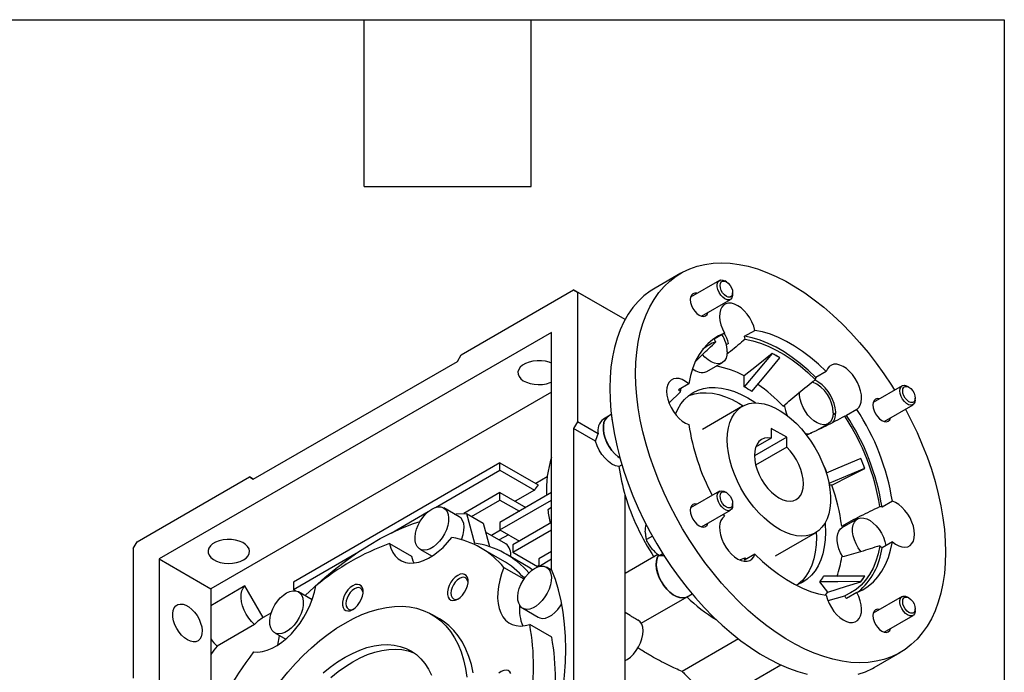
# Model space of a CAD drawing. Header units: millimetres. Extents: x 38 to 1638, y 38 to 1257.
# Tile 10 of 10: x 1369 to 1638, y 1079 to 1257. Entities that reach past the tile are written whole.
import ezdxf

# ---------------------------------------------------------------- set-up
doc = ezdxf.new("R2010")
doc.units = ezdxf.units.MM
doc.header["$LTSCALE"] = 6
doc.linetypes.add('SLD-Solid', pattern=[0])
doc.layers.add('TEXT', color=140, linetype='SLD-Solid', lineweight=25)

msp = doc.modelspace()

# ---------------------------------------------------------------- linework, layer by layer
for p, q in [((1549.782, 1187.869), (1542.711, 1183.787)), ((1560.312, 1185.865), (1552.378, 1181.285)), ((1562.204, 1185.49), (1561.812, 1185.716)), ((1489.623, 1165.506), (1520.383, 1183.263)), ((1520.383, 1183.263), (1521.443, 1182.651)), ((1534.473, 1175.129), (1520.383, 1183.263)), ((1521.443, 1182.651), (1521.443, 1147.131)), ((1534.473, 1175.129), (1521.443, 1182.651)), ((1555.378, 1176.089), (1563.312, 1180.669)), ((1563.933, 1182.042), (1563.933, 1182.495)), ((1514.372, 1171.628), (1406.892, 1109.581)), ((1514.372, 1106.658), (1514.372, 1171.628)), ((1561.669, 1171.449), (1558.841, 1169.816)), ((1567.191, 1170.563), (1570.02, 1172.196)), ((1558.841, 1169.816), (1558.417, 1169.645)), ((1562.82, 1168.616), (1562.191, 1168.253)), ((1488.563, 1163.669), (1489.623, 1165.506)), ((1574.759, 1165.885), (1574.759, 1165.846)), ((1576.88, 1164.622), (1576.88, 1164.66)), ((1432.701, 1131.421), (1488.563, 1163.669)), ((1556.866, 1160.902), (1561.109, 1163.351)), ((1567.052, 1156.701), (1567.052, 1159.704)), ((1589.539, 1160.927), (1586.711, 1159.294)), ((1551.909, 1157.562), (1549.081, 1155.929)), ((1610.312, 1157.001), (1602.378, 1152.42)), ((1612.204, 1156.625), (1611.812, 1156.852)), ((1514.372, 1155.3), (1421.034, 1101.417)), ((1549.692, 1155.364), (1546.54, 1152.342)), ((1549.692, 1155.364), (1549.877, 1156.389)), ((1566.598, 1151.39), (1555.638, 1145.063)), ((1605.378, 1147.224), (1613.312, 1151.804)), ((1613.933, 1153.178), (1613.933, 1153.631)), ((1529.964, 1148.703), (1528.55, 1147.887)), ((1530.671, 1149.111), (1529.964, 1148.703)), ((1592.153, 1149.493), (1591.424, 1149.072)), ((1597.89, 1150.539), (1595.062, 1148.906)), ((1521.443, 1147.131), (1520.383, 1145.294)), ((1527.151, 1143.836), (1521.443, 1147.131)), ((1586.969, 1144.807), (1590.1, 1146.615)), ((1520.383, 1145.294), (1520.383, 1053.842)), ((1526.366, 1141.84), (1520.383, 1145.294)), ((1578.719, 1142.888), (1574.476, 1145.337)), ((1574.476, 1145.337), (1574.476, 1142.654)), ((1578.719, 1142.888), (1569.881, 1137.786)), ((1574.476, 1142.654), (1570.224, 1140.199)), ((1578.719, 1140.204), (1578.719, 1142.888)), ((1578.719, 1140.204), (1570.223, 1135.3)), ((1500.23, 1135.908), (1443.661, 1103.252)), ((1500.23, 1133.867), (1500.23, 1135.908)), ((1500.23, 1135.908), (1510.683, 1129.874)), ((1532.791, 1134.849), (1533.624, 1135.329)), ((1599.027, 1137.109), (1598.999, 1137.107)), ((1482.572, 1123.673), (1500.23, 1133.867)), ((1500.23, 1133.867), (1509.66, 1128.423)), ((1600.059, 1134.373), (1600.088, 1134.376)), ((1400.882, 1114.277), (1431.641, 1132.034)), ((1431.641, 1132.034), (1432.701, 1131.421)), ((1432.701, 1131.421), (1431.641, 1132.034)), ((1513.165, 1132.077), (1510.015, 1130.259)), ((1591.083, 1129.81), (1590.384, 1129.748)), ((1500.23, 1127.743), (1490.302, 1122.011)), ((1500.23, 1125.701), (1500.23, 1127.743)), ((1500.23, 1127.743), (1507.302, 1123.66)), ((1514.372, 1127.741), (1500.23, 1119.577)), ((1509.66, 1128.423), (1504.356, 1125.361)), ((1534.525, 1045.677), (1534.525, 1126.923)), ((1560.312, 1128.127), (1552.378, 1123.547)), ((1562.204, 1127.752), (1561.812, 1127.978)), ((1492.454, 1121.212), (1500.23, 1125.701)), ((1500.23, 1125.701), (1505.534, 1122.639)), ((1500.23, 1117.536), (1514.372, 1125.7)), ((1563.933, 1124.304), (1563.933, 1124.757)), ((1607.65, 1125.384), (1604.821, 1123.751)), ((1470.406, 1116.649), (1480.591, 1122.529)), ((1489.074, 1121.098), (1484.831, 1123.548)), ((1491.045, 1122.026), (1493.215, 1113.927)), ((1491.045, 1122.026), (1495.641, 1119.373)), ((1514.372, 1123.645), (1513.324, 1123.039)), ((1555.378, 1118.35), (1563.312, 1122.931)), ((1561.336, 1121.79), (1561.669, 1121.272)), ((1495.641, 1119.373), (1497.366, 1112.935)), ((1500.23, 1119.577), (1500.23, 1117.536)), ((1514.372, 1119.576), (1503.766, 1113.453)), ((1598.097, 1120.513), (1593.854, 1118.063)), ((1501.802, 1113.751), (1496.296, 1116.93)), ((1500.395, 1117.44), (1497.903, 1116.002)), ((1502.527, 1116.21), (1500.035, 1114.771)), ((1500.23, 1117.536), (1505.534, 1114.474)), ((1503.766, 1111.411), (1514.372, 1117.534)), ((1575.637, 1110.421), (1586.597, 1116.748)), ((1399.821, 1112.44), (1400.882, 1114.277)), ((1469.996, 1113.786), (1476.007, 1110.316)), ((1503.766, 1113.453), (1503.766, 1111.411)), ((1541.97, 1115.799), (1540.331, 1114.853)), ((1607.65, 1114.249), (1604.821, 1112.616)), ((1399.821, 1112.44), (1399.821, 1076.92)), ((1443.661, 1101.21), (1461.465, 1111.488)), ((1478.332, 1112.289), (1481.671, 1110.362)), ((1500.932, 1109.164), (1494.922, 1112.633)), ((1506.529, 1108.242), (1501.932, 1110.896)), ((1503.766, 1111.411), (1510.483, 1107.533)), ((1514.372, 1111.615), (1510.837, 1109.574)), ((1543.488, 1110.781), (1534.525, 1105.607)), ((1544.819, 1111.004), (1543.866, 1110.455)), ((1570.02, 1110.885), (1567.191, 1109.252)), ((1406.892, 1109.581), (1406.892, 1044.611)), ((1406.892, 1109.581), (1421.034, 1101.417)), ((1510.837, 1109.574), (1510.837, 1107.532)), ((1510.837, 1107.532), (1514.372, 1109.573)), ((1565.834, 1109.343), (1567.337, 1109.885)), ((1567.686, 1109.537), (1567.337, 1109.885)), ((1501.314, 1107.251), (1506.79, 1104.09)), ((1510.837, 1107.738), (1510.483, 1107.533)), ((1510.837, 1107.532), (1510.907, 1107.491)), ((1514.464, 1106.436), (1512.959, 1107.305)), ((1443.661, 1103.252), (1443.661, 1101.21)), ((1590.022, 1100.501), (1587.769, 1103.303)), ((1598.999, 1103.371), (1599.027, 1103.335)), ((1600.088, 1104.844), (1600.059, 1104.88)), ((1430.426, 1102.168), (1421.034, 1096.746)), ((1421.034, 1101.417), (1421.034, 1073.858)), ((1435.407, 1093.541), (1430.426, 1102.168)), ((1444.273, 1100.857), (1443.661, 1101.21)), ((1448.843, 1098.397), (1445.053, 1100.584)), ((1551.459, 1099.218), (1552.835, 1100.012)), ((1597.89, 1100.363), (1595.062, 1098.73)), ((1538.901, 1091.968), (1551.459, 1099.218)), ((1590.059, 1098.147), (1594.596, 1099.503)), ((1610.312, 1099.262), (1602.378, 1094.682)), ((1612.204, 1098.887), (1611.812, 1099.114)), ((1437.653, 1094.838), (1435.407, 1093.541)), ((1506.459, 1096.046), (1510.702, 1093.597)), ((1535.856, 1094.087), (1534.525, 1094.855)), ((1613.933, 1095.44), (1613.933, 1095.892)), ((1483.673, 1093.147), (1481.552, 1094.372)), ((1605.378, 1089.486), (1613.312, 1094.066)), ((1433.045, 1091.588), (1422.792, 1085.669)), ((1438.554, 1089.326), (1441.571, 1087.584)), ((1514.397, 1088.147), (1508.387, 1091.616)), ((1439.374, 1085.939), (1439.907, 1088.545)), ((1565.551, 1087.666), (1550.135, 1078.767)), ((1602.706, 1079.861), (1609.777, 1083.943)), ((1560.783, 1071.128), (1577.112, 1080.554))]:
    msp.add_line(p, q)
at = {"flags": 128}
for points in [[(1537.353, 1160.398), (1537.434, 1163.368), (1537.675, 1166.233), (1538.076, 1168.983), (1538.635, 1171.608), (1539.35, 1174.098), (1540.218, 1176.442), (1541.237, 1178.633), (1542.401, 1180.662), (1543.708, 1182.521), (1545.151, 1184.203), (1546.726, 1185.702), (1548.426, 1187.012), (1550.245, 1188.128), (1552.176, 1189.046), (1554.212, 1189.762), (1556.345, 1190.275), (1558.566, 1190.581), (1560.868, 1190.679), (1563.242, 1190.57), (1565.679, 1190.253), (1568.169, 1189.731), (1570.703, 1189.004), (1573.272, 1188.075), (1575.865, 1186.949), (1578.473, 1185.629), (1581.086, 1184.121), (1583.694, 1182.429), (1586.287, 1180.562), (1588.856, 1178.524), (1591.39, 1176.325), (1593.88, 1173.973), (1596.317, 1171.476), (1598.691, 1168.845), (1600.993, 1166.088), (1603.214, 1163.217), (1605.347, 1160.243), (1607.383, 1157.176), (1608.242, 1155.806)], [(1542.711, 1183.787), (1541.355, 1182.93), (1539.655, 1181.62), (1538.08, 1180.121), (1536.637, 1178.439), (1535.33, 1176.58), (1534.166, 1174.551), (1533.147, 1172.36), (1532.279, 1170.016), (1531.563, 1167.526), (1531.004, 1164.901), (1530.604, 1162.151), (1530.363, 1159.286), (1530.282, 1156.316)], [(1561.812, 1180.817), (1561.214, 1181.261), (1560.665, 1181.868), (1560.209, 1182.588), (1559.882, 1183.363), (1559.712, 1184.13), (1559.712, 1184.828), (1559.882, 1185.398), (1560.209, 1185.797), (1560.665, 1185.99), (1561.214, 1185.962), (1561.812, 1185.716), (1561.812, 1185.716)], [(1562.204, 1181.496), (1561.67, 1181.903), (1561.188, 1182.464), (1560.805, 1183.127), (1560.56, 1183.826), (1560.475, 1184.491), (1560.56, 1185.06), (1560.805, 1185.475), (1561.188, 1185.695), (1561.67, 1185.701), (1562.204, 1185.49), (1562.739, 1185.084), (1563.221, 1184.522), (1563.603, 1183.859), (1563.849, 1183.161), (1563.933, 1182.495), (1563.849, 1181.927), (1563.603, 1181.512), (1563.221, 1181.291), (1562.739, 1181.286), (1562.204, 1181.496)], [(1554.181, 1182.326), (1554.139, 1182.337), (1553.542, 1182.396), (1553.03, 1182.238), (1552.636, 1181.873), (1552.389, 1181.327), (1552.305, 1180.636), (1552.389, 1179.847), (1552.636, 1179.015), (1553.03, 1178.196), (1553.542, 1177.446), (1554.139, 1176.816), (1554.78, 1176.349), (1555.42, 1176.077), (1556.017, 1176.018), (1556.53, 1176.176), (1556.923, 1176.541), (1557.17, 1177.087), (1557.181, 1177.129)], [(1563.933, 1182.042), (1563.912, 1181.706), (1563.742, 1181.135), (1563.415, 1180.737), (1562.959, 1180.544), (1562.41, 1180.571), (1561.812, 1180.817)], [(1570.02, 1172.196), (1569.685, 1173.34), (1569.209, 1174.483), (1568.606, 1175.586), (1567.896, 1176.614), (1567.102, 1177.534), (1566.248, 1178.316), (1565.364, 1178.936), (1564.477, 1179.372), (1563.616, 1179.611), (1562.809, 1179.646), (1562.082, 1179.474), (1561.458, 1179.102), (1560.958, 1178.542), (1560.597, 1177.811), (1560.388, 1176.934), (1560.337, 1175.938), (1560.445, 1174.856), (1560.71, 1173.723), (1561.122, 1172.575), (1561.669, 1171.449)], [(1561.669, 1171.449), (1560.025, 1170.685), (1558.503, 1169.709), (1557.11, 1168.525), (1555.857, 1167.141), (1554.75, 1165.566), (1553.796, 1163.81), (1553.002, 1161.882), (1552.372, 1159.795), (1551.909, 1157.562)], [(1586.711, 1159.294), (1584.605, 1161.298), (1582.452, 1163.135), (1580.265, 1164.797), (1578.058, 1166.271), (1575.844, 1167.549), (1573.637, 1168.623), (1571.45, 1169.486), (1569.297, 1170.134), (1567.191, 1170.563)], [(1589.539, 1160.927), (1587.433, 1162.93), (1585.28, 1164.768), (1583.094, 1166.429), (1580.886, 1167.903), (1578.673, 1169.181), (1576.466, 1170.256), (1574.279, 1171.119), (1572.126, 1171.767), (1570.02, 1172.196)], [(1567.337, 1169.761), (1569.411, 1169.346), (1571.531, 1168.712), (1573.686, 1167.865), (1575.86, 1166.808), (1578.042, 1165.548), (1580.217, 1164.094), (1582.371, 1162.455), (1584.491, 1160.64), (1586.565, 1158.661)], [(1562.455, 1166.327), (1562.372, 1165.371), (1562.126, 1164.545), (1561.726, 1163.879), (1561.186, 1163.398), (1560.525, 1163.118), (1559.769, 1163.051), (1558.943, 1163.197), (1558.078, 1163.553), (1557.205, 1164.105), (1556.356, 1164.833), (1555.706, 1165.535)], [(1574.759, 1165.885), (1570.443, 1162.424), (1567.052, 1159.704)], [(1574.759, 1165.846), (1570.443, 1160.725), (1567.052, 1156.701)], [(1569.173, 1155.476), (1573.489, 1160.598), (1576.88, 1164.622)], [(1514.372, 1163.18), (1513.723, 1163.437), (1512.677, 1163.715), (1511.555, 1163.865), (1510.405, 1163.882), (1509.271, 1163.765), (1508.202, 1163.518), (1507.241, 1163.152), (1506.427, 1162.682), (1505.793, 1162.127), (1505.366, 1161.51), (1505.163, 1160.856), (1505.192, 1160.192), (1505.452, 1159.544), (1505.933, 1158.94), (1506.615, 1158.405), (1507.469, 1157.959), (1508.461, 1157.622), (1509.55, 1157.407), (1510.692, 1157.323), (1511.84, 1157.373), (1512.947, 1157.556), (1513.968, 1157.864), (1514.372, 1158.033)], [(1597.89, 1150.539), (1598.437, 1151.033), (1598.849, 1151.705), (1599.114, 1152.533), (1599.222, 1153.49), (1599.171, 1154.545), (1598.962, 1155.664), (1598.601, 1156.811), (1598.101, 1157.949), (1597.477, 1159.041), (1596.75, 1160.052), (1595.943, 1160.949), (1595.082, 1161.704), (1594.195, 1162.292), (1593.311, 1162.694), (1592.458, 1162.896), (1591.663, 1162.894), (1590.953, 1162.685), (1590.35, 1162.278), (1589.874, 1161.686), (1589.539, 1160.927)], [(1611.242, 1150.61), (1612.833, 1147.539), (1614.408, 1144.222), (1615.851, 1140.873), (1617.158, 1137.506), (1618.322, 1134.132), (1619.341, 1130.766), (1620.209, 1127.418), (1620.925, 1124.103), (1621.484, 1120.833), (1621.884, 1117.62), (1622.125, 1114.476), (1622.206, 1111.414), (1622.125, 1108.444), (1621.884, 1105.579), (1621.484, 1102.828), (1620.925, 1100.203), (1620.209, 1097.714), (1619.341, 1095.369), (1618.322, 1093.179), (1617.158, 1091.15), (1615.851, 1089.291), (1614.408, 1087.609), (1612.833, 1086.11), (1611.133, 1084.8), (1609.314, 1083.684), (1607.383, 1082.766), (1605.347, 1082.049), (1603.214, 1081.537), (1600.993, 1081.231), (1598.691, 1081.132), (1596.317, 1081.242), (1593.88, 1081.558), (1591.39, 1082.081), (1588.856, 1082.808), (1586.287, 1083.736), (1583.694, 1084.862), (1581.086, 1086.182), (1578.473, 1087.691), (1575.865, 1089.382), (1573.272, 1091.25), (1570.703, 1093.287), (1568.169, 1095.486), (1565.679, 1097.838), (1563.242, 1100.335), (1560.868, 1102.967), (1558.566, 1105.723), (1556.345, 1108.594), (1554.212, 1111.569), (1552.176, 1114.636), (1550.245, 1117.783), (1548.426, 1121), (1546.726, 1124.273), (1545.151, 1127.59), (1543.708, 1130.938), (1542.401, 1134.306), (1541.237, 1137.679), (1540.218, 1141.046), (1539.35, 1144.393), (1538.635, 1147.708), (1538.076, 1150.979), (1537.675, 1154.192), (1537.434, 1157.336), (1537.353, 1160.398), (1537.353, 1160.398)], [(1551.909, 1157.562), (1551.028, 1158.213), (1550.14, 1158.683), (1549.272, 1158.958), (1548.453, 1159.03), (1547.71, 1158.895), (1547.066, 1158.559), (1546.542, 1158.031), (1546.155, 1157.329), (1545.918, 1156.476), (1545.838, 1155.5), (1545.918, 1154.431), (1546.155, 1153.304), (1546.542, 1152.156), (1547.066, 1151.023), (1547.71, 1149.943), (1548.453, 1148.95), (1549.272, 1148.076), (1550.14, 1147.35), (1551.028, 1146.794), (1551.909, 1146.428)], [(1548.24, 1149.213), (1548.887, 1150.622), (1549.741, 1152.024), (1550.735, 1153.252), (1551.862, 1154.297), (1553.112, 1155.151), (1554.477, 1155.807), (1555.945, 1156.261), (1557.506, 1156.508), (1559.147, 1156.547), (1560.857, 1156.378), (1562.622, 1156.001), (1564.429, 1155.421), (1566.263, 1154.641), (1568.112, 1153.667), (1569.961, 1152.506), (1570.223, 1152.327)], [(1591.281, 1146.854), (1591.567, 1147.231), (1591.917, 1147.98), (1592.112, 1148.876), (1592.147, 1149.889), (1592.021, 1150.985), (1591.737, 1152.129), (1591.304, 1153.283), (1590.738, 1154.41), (1590.056, 1155.473), (1589.281, 1156.437), (1588.438, 1157.271), (1587.555, 1157.947), (1586.66, 1158.444), (1586.351, 1158.571)], [(1609.691, 1155.627), (1609.777, 1156.268), (1610.027, 1156.757), (1610.423, 1157.056), (1610.931, 1157.139), (1611.51, 1157.001), (1611.812, 1156.852)], [(1610.475, 1155.627), (1610.56, 1156.195), (1610.805, 1156.61), (1611.188, 1156.831), (1611.67, 1156.836), (1612.204, 1156.626), (1612.739, 1156.219), (1613.221, 1155.658), (1613.603, 1154.995), (1613.849, 1154.296), (1613.933, 1153.631), (1613.849, 1153.062), (1613.603, 1152.647), (1613.221, 1152.427), (1612.739, 1152.421), (1612.204, 1152.632), (1611.67, 1153.038), (1611.188, 1153.6), (1610.805, 1154.263), (1610.56, 1154.961), (1610.475, 1155.627)], [(1530.282, 1156.316), (1530.363, 1153.254), (1530.604, 1150.11), (1531.004, 1146.897), (1531.563, 1143.626), (1532.279, 1140.311), (1533.147, 1136.964), (1534.166, 1133.597), (1535.33, 1130.224), (1536.637, 1126.856), (1538.08, 1123.508), (1539.655, 1120.191), (1541.355, 1116.918), (1543.174, 1113.701), (1545.105, 1110.554), (1547.141, 1107.487), (1549.274, 1104.512), (1551.495, 1101.641), (1553.797, 1098.885), (1556.171, 1096.253), (1558.608, 1093.756), (1561.098, 1091.404), (1563.632, 1089.205), (1566.201, 1087.168), (1568.794, 1085.3), (1571.402, 1083.609), (1574.015, 1082.1), (1576.623, 1080.78), (1579.216, 1079.654), (1581.785, 1078.726), (1584.319, 1077.999)], [(1551.927, 1154.349), (1552.002, 1154.379), (1553.47, 1154.832), (1555.031, 1155.079), (1556.672, 1155.118), (1558.382, 1154.949), (1560.147, 1154.573), (1561.954, 1153.992), (1563.789, 1153.212), (1565.637, 1152.238), (1566.806, 1151.526)], [(1591.447, 1149.591), (1591.364, 1148.635), (1591.118, 1147.809), (1590.717, 1147.143), (1590.177, 1146.661), (1589.517, 1146.382), (1588.76, 1146.314), (1587.934, 1146.461), (1587.069, 1146.817), (1586.196, 1147.369), (1585.347, 1148.097), (1584.553, 1148.975), (1583.841, 1149.971), (1583.238, 1151.049), (1582.765, 1152.171), (1582.441, 1153.295), (1582.275, 1154.381), (1582.274, 1155.372)], [(1613.933, 1153.178), (1613.847, 1152.537), (1613.597, 1152.048), (1613.201, 1151.749), (1612.693, 1151.665), (1612.114, 1151.803), (1611.51, 1152.152), (1610.931, 1152.683), (1610.423, 1153.353), (1610.027, 1154.108), (1609.777, 1154.887), (1609.691, 1155.627)], [(1562.455, 1142.233), (1562.536, 1143.923), (1562.775, 1145.501), (1563.171, 1146.949), (1563.719, 1148.251), (1564.413, 1149.393), (1565.245, 1150.361), (1566.206, 1151.145), (1567.285, 1151.735), (1568.469, 1152.125), (1569.745, 1152.31), (1571.099, 1152.289), (1572.515, 1152.061), (1573.977, 1151.63), (1575.469, 1150.999), (1576.974, 1150.177), (1578.475, 1149.172), (1579.954, 1147.996), (1581.395, 1146.662), (1582.782, 1145.185), (1584.099, 1143.583), (1585.331, 1141.872), (1586.464, 1140.074), (1587.485, 1138.207), (1588.382, 1136.293), (1589.147, 1134.354), (1589.769, 1132.412), (1590.241, 1130.489), (1590.56, 1128.606), (1590.72, 1126.786), (1590.72, 1125.047), (1590.56, 1123.411), (1590.241, 1121.896), (1589.769, 1120.518), (1589.147, 1119.294), (1588.382, 1118.238), (1587.485, 1117.361), (1586.464, 1116.673), (1585.331, 1116.182), (1584.099, 1115.894), (1582.782, 1115.812), (1581.395, 1115.937), (1579.954, 1116.267), (1578.475, 1116.799), (1576.974, 1117.527), (1575.469, 1118.441), (1573.977, 1119.534), (1572.515, 1120.79), (1571.099, 1122.197), (1569.745, 1123.739), (1568.469, 1125.398), (1567.285, 1127.155), (1566.206, 1128.99), (1565.245, 1130.883), (1564.413, 1132.812), (1563.719, 1134.755), (1563.171, 1136.691), (1562.775, 1138.596), (1562.536, 1140.451), (1562.455, 1142.233)], [(1604.181, 1153.461), (1604.139, 1153.473), (1603.542, 1153.532), (1603.03, 1153.374), (1602.636, 1153.009), (1602.389, 1152.462), (1602.305, 1151.771), (1602.389, 1150.983), (1602.636, 1150.151), (1603.03, 1149.332), (1603.542, 1148.582), (1604.139, 1147.952), (1604.78, 1147.485), (1605.42, 1147.212), (1606.017, 1147.153), (1606.53, 1147.312), (1606.923, 1147.676), (1607.17, 1148.223), (1607.181, 1148.265)], [(1533.093, 1137.155), (1532.565, 1137.539), (1531.685, 1138.335), (1530.865, 1139.277), (1530.134, 1140.334), (1529.517, 1141.47), (1529.035, 1142.647), (1528.704, 1143.823), (1528.535, 1144.958), (1528.535, 1146.015), (1528.704, 1146.956), (1529.035, 1147.75), (1529.517, 1148.369), (1529.964, 1148.703)], [(1529.964, 1148.703), (1529.489, 1148.342), (1529.02, 1147.724), (1528.698, 1146.937), (1528.535, 1146.007), (1528.535, 1144.966), (1528.698, 1143.848), (1529.02, 1142.69), (1529.489, 1141.53), (1530.09, 1140.407), (1530.803, 1139.358), (1531.604, 1138.418), (1532.467, 1137.618), (1533.093, 1137.155)], [(1530.638, 1149.781), (1530.718, 1148.639), (1530.947, 1147.295)], [(1532.791, 1134.849), (1531.853, 1135.086), (1530.881, 1135.561), (1529.913, 1136.255), (1528.987, 1137.141), (1528.138, 1138.185), (1527.401, 1139.347), (1526.802, 1140.581), (1526.366, 1141.84)], [(1574.476, 1142.654), (1573.508, 1142.74), (1572.615, 1142.615), (1571.819, 1142.28), (1571.141, 1141.743), (1570.597, 1141.019), (1570.199, 1140.125), (1569.958, 1139.082), (1569.88, 1137.916), (1569.967, 1136.656), (1570.215, 1135.333), (1570.621, 1133.978), (1571.172, 1132.626), (1571.857, 1131.31), (1572.658, 1130.06), (1573.555, 1128.909), (1574.527, 1127.885), (1575.549, 1127.012), (1576.598, 1126.312), (1577.646, 1125.802), (1578.668, 1125.494), (1579.64, 1125.397), (1580.537, 1125.512), (1581.338, 1125.836), (1582.023, 1126.363), (1582.574, 1127.078), (1582.98, 1127.964), (1583.229, 1129), (1583.315, 1130.16), (1583.237, 1131.416), (1582.996, 1132.737), (1582.599, 1134.091), (1582.054, 1135.444), (1581.376, 1136.763), (1580.58, 1138.016), (1579.687, 1139.173), (1578.719, 1140.204)], [(1589.753, 1133.179), (1589.411, 1133.959), (1588.785, 1135.317)], [(1598.999, 1137.107), (1592.71, 1134.439), (1589.54, 1133.094)], [(1600.059, 1134.373), (1593.771, 1131.705), (1590.233, 1130.204)], [(1591.083, 1129.81), (1596.126, 1132.367), (1600.088, 1134.376)], [(1563.933, 1124.304), (1563.847, 1123.664), (1563.597, 1123.174), (1563.201, 1122.875), (1562.693, 1122.792), (1562.114, 1122.93), (1561.51, 1123.278), (1560.931, 1123.809), (1560.423, 1124.479), (1560.027, 1125.235), (1559.777, 1126.014), (1559.691, 1126.753), (1559.777, 1127.394), (1560.027, 1127.883), (1560.423, 1128.182), (1560.931, 1128.266), (1561.51, 1128.128), (1561.812, 1127.978)], [(1563.933, 1124.757), (1563.849, 1124.189), (1563.603, 1123.774), (1563.221, 1123.553), (1562.739, 1123.547), (1562.204, 1123.758), (1561.67, 1124.164), (1561.188, 1124.726), (1560.805, 1125.389), (1560.56, 1126.087), (1560.475, 1126.753), (1560.56, 1127.322), (1560.805, 1127.736), (1561.188, 1127.957), (1561.67, 1127.963), (1562.204, 1127.752), (1562.739, 1127.346), (1563.221, 1126.784), (1563.603, 1126.121), (1563.849, 1125.423), (1563.933, 1124.757)], [(1554.181, 1124.587), (1554.139, 1124.599), (1553.542, 1124.658), (1553.03, 1124.5), (1552.636, 1124.135), (1552.389, 1123.589), (1552.305, 1122.898), (1552.389, 1122.109), (1552.636, 1121.277), (1553.03, 1120.458), (1553.542, 1119.708), (1554.139, 1119.078), (1554.78, 1118.611), (1555.42, 1118.339), (1556.017, 1118.28), (1556.53, 1118.438), (1556.923, 1118.803), (1557.17, 1119.349), (1557.181, 1119.391)], [(1607.65, 1114.249), (1608.531, 1113.599), (1609.419, 1113.129), (1610.287, 1112.853), (1611.106, 1112.782), (1611.849, 1112.916), (1612.493, 1113.253), (1613.017, 1113.781), (1613.404, 1114.482), (1613.641, 1115.335), (1613.721, 1116.312), (1613.641, 1117.381), (1613.404, 1118.508), (1613.017, 1119.656), (1612.493, 1120.788), (1611.849, 1121.868), (1611.106, 1122.861), (1610.287, 1123.735), (1609.419, 1124.462), (1608.531, 1125.017), (1607.65, 1125.384)], [(1481.582, 1123.226), (1482.451, 1123.632), (1483.29, 1123.832), (1484.067, 1123.818), (1484.753, 1123.591), (1485.326, 1123.158), (1485.763, 1122.537), (1486.048, 1121.748), (1486.173, 1120.821), (1486.131, 1119.789), (1485.925, 1118.69), (1485.562, 1117.562), (1485.055, 1116.448), (1484.423, 1115.387), (1483.688, 1114.417), (1482.877, 1113.573), (1482.019, 1112.887), (1481.145, 1112.383), (1480.287, 1112.078), (1479.476, 1111.985), (1478.74, 1112.106), (1478.108, 1112.437), (1477.601, 1112.967), (1477.238, 1113.675), (1477.032, 1114.537), (1476.991, 1115.521), (1477.115, 1116.591), (1477.401, 1117.71), (1477.838, 1118.836), (1478.41, 1119.929), (1479.097, 1120.949), (1479.873, 1121.86), (1480.712, 1122.628), (1481.582, 1123.226)], [(1487.774, 1121.849), (1488.264, 1121.893), (1491.045, 1122.026)], [(1446.913, 1099.511), (1449.353, 1101.848), (1452.302, 1104.488), (1455.291, 1106.967), (1458.31, 1109.277), (1461.351, 1111.412), (1464.406, 1113.365), (1467.465, 1115.131), (1470.519, 1116.705), (1473.561, 1118.081), (1476.58, 1119.257), (1478.371, 1119.863)], [(1489.702, 1114.858), (1489.805, 1115.113), (1490.168, 1116.241), (1490.374, 1117.34), (1490.415, 1118.372), (1490.291, 1119.299), (1490.005, 1120.088), (1489.568, 1120.709), (1489.074, 1121.098)], [(1561.669, 1121.272), (1561.122, 1120.778), (1560.71, 1120.106), (1560.445, 1119.279), (1560.337, 1118.322), (1560.388, 1117.267), (1560.597, 1116.148), (1560.958, 1115.001), (1561.458, 1113.863), (1562.082, 1112.771), (1562.809, 1111.76), (1563.616, 1110.862), (1564.477, 1110.107), (1565.364, 1109.52), (1566.248, 1109.118), (1567.102, 1108.915), (1567.896, 1108.918), (1568.606, 1109.126), (1569.209, 1109.533), (1569.685, 1110.126), (1570.02, 1110.885)], [(1589.221, 1119.418), (1589.245, 1119.106), (1589.325, 1116.924), (1589.245, 1114.836), (1589.003, 1112.857), (1588.603, 1111.001), (1588.046, 1109.285), (1587.338, 1107.719), (1586.483, 1106.317), (1585.489, 1105.089), (1584.363, 1104.043), (1583.112, 1103.19), (1581.748, 1102.534), (1581.351, 1102.387)], [(1595.153, 1118.813), (1594.514, 1118.8), (1593.784, 1118.59)], [(1599.11, 1111.537), (1599.048, 1111.613), (1598.336, 1112.61), (1597.733, 1113.688), (1597.261, 1114.81), (1596.936, 1115.934), (1596.771, 1117.02), (1596.771, 1118.029), (1596.936, 1118.924), (1597.261, 1119.674), (1597.733, 1120.25), (1598.336, 1120.632), (1599.048, 1120.806), (1599.843, 1120.767), (1600.692, 1120.514), (1601.565, 1120.059), (1602.43, 1119.416), (1603.256, 1118.609), (1604.012, 1117.668), (1604.673, 1116.626), (1605.213, 1115.521), (1605.613, 1114.393), (1605.859, 1113.282), (1605.869, 1113.221)], [(1586.819, 1116.86), (1586.851, 1115.496), (1586.77, 1113.407), (1586.528, 1111.428), (1586.128, 1109.573), (1585.571, 1107.856), (1584.863, 1106.29), (1584.009, 1104.888), (1583.014, 1103.66), (1581.888, 1102.615), (1581.823, 1102.563)], [(1594.079, 1110.184), (1593.491, 1111.239), (1593.018, 1112.36), (1592.694, 1113.485), (1592.528, 1114.571), (1592.528, 1115.58), (1592.694, 1116.475), (1593.018, 1117.224), (1593.491, 1117.801), (1593.854, 1118.063)], [(1430.007, 1109.299), (1430.735, 1109.815), (1431.268, 1110.404), (1431.585, 1111.043), (1431.672, 1111.705), (1431.527, 1112.365), (1431.154, 1112.994), (1430.57, 1113.566), (1429.798, 1114.059), (1428.87, 1114.453), (1427.824, 1114.73), (1426.703, 1114.881), (1425.552, 1114.897), (1424.419, 1114.78), (1423.349, 1114.534), (1422.388, 1114.168), (1421.574, 1113.698), (1420.94, 1113.143), (1420.513, 1112.526), (1420.31, 1111.872), (1420.339, 1111.207), (1420.6, 1110.56), (1421.08, 1109.956), (1421.762, 1109.42), (1422.616, 1108.975), (1423.608, 1108.637), (1424.698, 1108.422), (1425.84, 1108.338), (1426.988, 1108.389), (1428.095, 1108.572), (1429.115, 1108.879), (1430.007, 1109.299)], [(1469.996, 1113.786), (1470.372, 1112.505), (1470.9, 1111.373), (1471.572, 1110.409), (1472.38, 1109.624), (1473.31, 1109.03), (1474.351, 1108.636), (1475.487, 1108.448), (1476.702, 1108.467), (1477.979, 1108.694), (1479.299, 1109.126), (1480.644, 1109.756), (1481.995, 1110.575), (1483.331, 1111.572), (1484.635, 1112.733), (1485.888, 1114.04), (1487.071, 1115.476)], [(1597.89, 1100.363), (1599.534, 1101.126), (1601.056, 1102.103), (1602.449, 1103.287), (1603.702, 1104.67), (1604.809, 1106.245), (1605.763, 1108.002), (1606.557, 1109.929), (1607.187, 1112.016), (1607.65, 1114.249)], [(1551.459, 1099.218), (1551.07, 1099.038), (1550.308, 1098.893), (1549.466, 1098.966), (1548.573, 1099.254), (1547.659, 1099.749), (1546.755, 1100.432), (1545.892, 1101.281), (1545.099, 1102.267), (1544.405, 1103.355), (1543.832, 1104.509), (1543.4, 1105.69), (1543.123, 1106.857), (1543.012, 1107.969), (1543.07, 1108.99), (1543.295, 1109.884), (1543.676, 1110.616)], [(1543.698, 1110.647), (1543.624, 1110.54), (1543.263, 1109.794), (1543.057, 1108.899), (1543.015, 1107.883), (1543.136, 1106.782), (1543.418, 1105.63), (1543.85, 1104.467), (1544.419, 1103.331), (1545.105, 1102.259), (1545.886, 1101.288), (1546.735, 1100.449), (1547.625, 1099.77), (1548.527, 1099.275), (1549.409, 1098.978), (1550.244, 1098.891), (1551.002, 1099.015), (1551.459, 1099.218)], [(1570.02, 1110.885), (1572.126, 1108.881), (1574.279, 1107.043), (1576.466, 1105.382), (1578.673, 1103.908), (1580.886, 1102.63), (1583.094, 1101.556), (1585.28, 1100.692), (1587.433, 1100.044), (1589.539, 1099.616)], [(1604.21, 1113.182), (1603.76, 1110.977), (1603.143, 1108.918), (1602.362, 1107.016), (1601.424, 1105.283), (1600.333, 1103.731), (1599.097, 1102.37), (1597.723, 1101.206), (1596.22, 1100.249), (1594.596, 1099.503)], [(1476.007, 1110.316), (1476.383, 1109.035), (1476.623, 1108.46)], [(1509.063, 1106.557), (1508.455, 1107.004), (1506.532, 1108.241), (1506.529, 1108.242)], [(1488.675, 1105.073), (1487.998, 1104.587), (1487.36, 1103.94), (1486.799, 1103.168), (1486.347, 1102.318), (1486.03, 1101.438), (1485.867, 1100.579), (1485.867, 1099.792), (1486.03, 1099.121), (1486.347, 1098.607), (1486.799, 1098.279), (1487.36, 1098.156), (1487.998, 1098.244), (1488.675, 1098.54), (1489.352, 1099.026), (1489.989, 1099.673), (1490.551, 1100.444), (1491.003, 1101.295), (1491.32, 1102.175), (1491.483, 1103.034), (1491.483, 1103.821), (1491.32, 1104.491), (1491.003, 1105.006), (1490.551, 1105.334), (1489.989, 1105.457), (1489.352, 1105.368), (1488.675, 1105.073)], [(1501.314, 1107.251), (1500.663, 1105.508), (1500.156, 1103.77), (1499.803, 1102.06), (1499.608, 1100.404), (1499.574, 1098.824), (1499.701, 1097.344), (1499.987, 1095.985), (1500.428, 1094.766), (1501.019, 1093.703), (1501.75, 1092.814), (1502.612, 1092.109), (1503.591, 1091.6), (1504.674, 1091.293), (1505.846, 1091.193), (1507.089, 1091.301), (1508.387, 1091.616)], [(1509.709, 1106.983), (1510.579, 1107.389), (1511.417, 1107.589), (1512.194, 1107.575), (1512.881, 1107.348), (1513.453, 1106.916), (1513.89, 1106.294), (1514.176, 1105.505), (1514.3, 1104.578), (1514.258, 1103.547), (1514.052, 1102.447), (1513.689, 1101.32), (1513.182, 1100.205), (1512.55, 1099.144), (1511.815, 1098.174), (1511.004, 1097.331), (1510.146, 1096.644), (1509.272, 1096.14), (1508.414, 1095.836), (1507.603, 1095.742), (1506.868, 1095.863), (1506.235, 1096.195), (1505.728, 1096.724), (1505.365, 1097.432), (1505.159, 1098.294), (1505.118, 1099.278), (1505.242, 1100.348), (1505.528, 1101.467), (1505.965, 1102.593), (1506.537, 1103.686), (1507.224, 1104.706), (1508.001, 1105.617), (1508.839, 1106.385), (1509.709, 1106.983)], [(1514.372, 1058.593), (1515.395, 1062.491), (1516.266, 1066.359), (1516.982, 1070.185), (1517.54, 1073.96), (1517.94, 1077.673), (1518.181, 1081.313), (1518.261, 1084.87), (1518.181, 1088.335), (1517.94, 1091.697), (1517.54, 1094.948), (1516.982, 1098.078), (1516.266, 1101.078), (1515.395, 1103.941), (1514.372, 1106.658)], [(1459.925, 1102.227), (1459.248, 1101.741), (1458.61, 1101.094), (1458.049, 1100.323), (1457.597, 1099.473), (1457.28, 1098.592), (1457.117, 1097.734), (1457.117, 1096.946), (1457.28, 1096.276), (1457.597, 1095.762), (1458.049, 1095.433), (1458.61, 1095.31), (1459.248, 1095.399), (1459.925, 1095.695), (1460.602, 1096.18), (1461.239, 1096.828), (1461.801, 1097.599), (1462.253, 1098.449), (1462.57, 1099.33), (1462.733, 1100.188), (1462.733, 1100.976), (1462.57, 1101.646), (1462.253, 1102.16), (1461.801, 1102.489), (1461.239, 1102.612), (1460.602, 1102.523), (1459.925, 1102.227)], [(1489.153, 1104.244), (1488.545, 1103.8), (1487.978, 1103.202), (1487.492, 1102.49), (1487.118, 1101.712), (1486.883, 1100.922), (1486.803, 1100.174), (1486.883, 1099.517), (1487.118, 1098.998), (1487.492, 1098.652), (1487.978, 1098.502), (1488.545, 1098.558), (1488.926, 1098.698)], [(1491.492, 1103.144), (1491.423, 1103.543), (1491.189, 1104.062), (1490.815, 1104.408), (1490.328, 1104.559), (1489.762, 1104.503), (1489.153, 1104.244)], [(1598.999, 1103.371), (1592.71, 1103.333), (1587.769, 1103.303)], [(1600.059, 1104.88), (1593.771, 1104.842), (1588.83, 1104.812)], [(1590.022, 1100.501), (1595.065, 1102.088), (1599.027, 1103.335)], [(1433.045, 1091.588), (1432.209, 1092.422), (1431.44, 1093.384), (1430.765, 1094.443), (1430.204, 1095.565), (1429.775, 1096.713), (1429.494, 1097.85), (1429.368, 1098.94), (1429.402, 1099.948), (1429.594, 1100.84), (1429.94, 1101.588), (1430.426, 1102.168)], [(1432.779, 1084.133), (1433.962, 1084.064), (1435.215, 1084.203), (1436.519, 1084.548), (1437.855, 1085.094), (1439.206, 1085.834), (1440.551, 1086.757), (1441.871, 1087.85), (1443.148, 1089.097), (1444.363, 1090.48), (1445.499, 1091.98), (1446.54, 1093.576), (1447.47, 1095.244), (1448.277, 1096.961), (1448.95, 1098.702), (1449.478, 1100.443), (1449.854, 1102.158)], [(1441.804, 1100.263), (1442.674, 1100.669), (1443.512, 1100.869), (1444.289, 1100.855), (1444.975, 1100.627), (1445.548, 1100.195), (1445.985, 1099.573), (1446.27, 1098.785), (1446.395, 1097.858), (1446.353, 1096.826), (1446.147, 1095.727), (1445.784, 1094.599), (1445.277, 1093.485), (1444.645, 1092.423), (1443.91, 1091.453), (1443.099, 1090.61), (1442.241, 1089.924), (1441.367, 1089.419), (1440.509, 1089.115), (1439.698, 1089.022), (1438.963, 1089.143), (1438.33, 1089.474), (1437.823, 1090.003), (1437.46, 1090.712), (1437.254, 1091.573), (1437.213, 1092.557), (1437.337, 1093.628), (1437.623, 1094.746), (1438.06, 1095.872), (1438.632, 1096.965), (1439.319, 1097.986), (1440.096, 1098.896), (1440.934, 1099.665), (1441.804, 1100.263)], [(1460.403, 1101.399), (1459.795, 1100.955), (1459.228, 1100.357), (1458.742, 1099.644), (1458.368, 1098.867), (1458.133, 1098.077), (1458.053, 1097.328), (1458.133, 1096.672), (1458.368, 1096.153), (1458.742, 1095.807), (1459.228, 1095.656), (1459.795, 1095.712), (1460.176, 1095.852)], [(1462.742, 1100.298), (1462.673, 1100.698), (1462.439, 1101.217), (1462.065, 1101.563), (1461.578, 1101.713), (1461.012, 1101.657), (1460.403, 1101.399)], [(1589.286, 1099.656), (1589.411, 1099.791), (1590.022, 1100.501)], [(1589.539, 1099.616), (1589.874, 1098.471), (1590.35, 1097.329), (1590.953, 1096.226), (1591.663, 1095.198), (1592.458, 1094.278), (1593.311, 1093.495), (1594.195, 1092.876), (1595.082, 1092.44), (1595.943, 1092.2), (1596.75, 1092.166), (1597.477, 1092.337), (1598.101, 1092.709), (1598.601, 1093.27), (1598.962, 1094), (1599.171, 1094.878), (1599.222, 1095.874), (1599.114, 1096.956), (1598.849, 1098.089), (1598.437, 1099.237), (1597.89, 1100.363)], [(1414.67, 1087.38), (1413.86, 1087.943), (1413.083, 1088.673), (1412.372, 1089.54), (1411.754, 1090.509), (1411.256, 1091.54), (1410.897, 1092.591), (1410.693, 1093.619), (1410.652, 1094.581), (1410.775, 1095.439), (1411.058, 1096.158), (1411.488, 1096.707), (1412.049, 1097.064), (1412.718, 1097.216), (1413.466, 1097.155), (1414.263, 1096.883), (1415.077, 1096.414), (1415.875, 1095.764), (1416.623, 1094.961), (1417.291, 1094.039), (1417.852, 1093.033), (1418.282, 1091.987), (1418.565, 1090.942), (1418.688, 1089.942), (1418.647, 1089.027), (1418.443, 1088.235), (1418.085, 1087.597), (1417.586, 1087.142), (1416.969, 1086.886), (1416.257, 1086.841), (1415.48, 1087.008), (1414.67, 1087.38)], [(1510.702, 1093.597), (1511.11, 1093.414), (1511.845, 1093.293), (1512.657, 1093.386), (1513.515, 1093.691), (1514.388, 1094.195), (1515.246, 1094.881), (1516.058, 1095.725), (1516.793, 1096.695), (1517.146, 1097.255)], [(1613.933, 1095.44), (1613.912, 1095.104), (1613.742, 1094.533), (1613.415, 1094.135), (1612.959, 1093.941), (1612.41, 1093.969), (1611.812, 1094.215), (1611.214, 1094.659), (1610.665, 1095.266), (1610.209, 1095.986), (1609.882, 1096.761), (1609.712, 1097.528), (1609.712, 1098.225), (1609.882, 1098.796), (1610.209, 1099.194), (1610.665, 1099.387), (1611.214, 1099.36), (1611.812, 1099.114), (1611.812, 1099.114)], [(1612.204, 1098.888), (1612.739, 1098.481), (1613.221, 1097.919), (1613.603, 1097.257), (1613.849, 1096.558), (1613.933, 1095.892), (1613.849, 1095.324), (1613.603, 1094.909), (1613.221, 1094.688), (1612.739, 1094.683), (1612.204, 1094.894), (1611.67, 1095.3), (1611.188, 1095.862), (1610.805, 1096.525), (1610.56, 1097.223), (1610.475, 1097.889), (1610.56, 1098.457), (1610.805, 1098.872), (1611.188, 1099.093), (1611.67, 1099.098), (1612.204, 1098.888)], [(1457.804, 1092.02), (1460.121, 1093.265), (1462.427, 1094.32), (1464.711, 1095.179), (1466.962, 1095.838), (1469.17, 1096.293), (1471.324, 1096.544), (1473.413, 1096.588), (1475.427, 1096.426), (1477.358, 1096.058), (1479.195, 1095.486), (1480.931, 1094.712), (1482.556, 1093.741), (1484.063, 1092.576), (1485.446, 1091.225), (1486.696, 1089.692), (1487.809, 1087.985), (1488.779, 1086.113), (1489.601, 1084.084), (1490.272, 1081.909), (1490.788, 1079.596), (1491.146, 1077.158)], [(1604.181, 1095.723), (1604.139, 1095.735), (1603.542, 1095.794), (1603.03, 1095.636), (1602.636, 1095.271), (1602.389, 1094.724), (1602.305, 1094.033), (1602.389, 1093.245), (1602.636, 1092.413), (1603.03, 1091.594), (1603.542, 1090.844), (1604.139, 1090.214), (1604.78, 1089.747), (1605.42, 1089.474), (1606.017, 1089.415), (1606.53, 1089.573), (1606.923, 1089.938), (1607.17, 1090.485), (1607.181, 1090.527)], [(1440.18, 1076.078), (1442.195, 1078.567), (1444.284, 1080.934), (1446.437, 1083.17), (1448.645, 1085.263), (1450.896, 1087.203), (1453.18, 1088.982), (1455.486, 1090.59), (1457.804, 1092.02)], [(1492.909, 1078.371), (1492.393, 1080.684), (1491.722, 1082.86), (1490.9, 1084.889), (1489.93, 1086.761), (1488.817, 1088.467), (1487.567, 1090), (1486.185, 1091.352), (1484.677, 1092.516), (1483.673, 1093.147)], [(1534.525, 1081.722), (1535.069, 1082.034), (1535.933, 1082.685), (1536.757, 1083.499), (1537.51, 1084.446), (1538.165, 1085.492), (1538.7, 1086.599), (1539.093, 1087.728), (1539.332, 1088.836), (1539.407, 1089.885), (1539.316, 1090.836), (1539.062, 1091.656), (1538.655, 1092.313), (1538.108, 1092.785)], [(1422.792, 1085.669), (1421.857, 1084.562), (1421.034, 1083.348)], [(1457.804, 1082.63), (1459.826, 1083.705), (1461.836, 1084.587), (1463.82, 1085.27), (1465.766, 1085.752), (1467.662, 1086.027), (1469.495, 1086.096), (1471.255, 1085.956), (1472.93, 1085.61), (1474.508, 1085.059), (1475.982, 1084.307), (1477.34, 1083.358), (1478.575, 1082.219), (1479.678, 1080.896), (1480.644, 1079.399), (1481.464, 1077.737)], [(1459.925, 1081.405), (1461.947, 1082.48), (1463.957, 1083.362), (1465.941, 1084.046), (1467.887, 1084.527), (1469.783, 1084.803), (1471.617, 1084.871), (1473.376, 1084.731), (1475.051, 1084.385), (1476.63, 1083.834), (1476.832, 1083.746)], [(1451.787, 1078.324), (1453.771, 1079.931), (1455.781, 1081.37), (1457.804, 1082.63)], [(1453.909, 1077.099), (1455.893, 1078.707), (1457.902, 1080.145), (1459.925, 1081.405)], [(1500.584, 1078.748), (1499.907, 1078.262)], [(1503.228, 1078.167), (1502.911, 1078.681), (1502.459, 1079.009), (1501.898, 1079.132), (1501.26, 1079.044), (1500.584, 1078.748)], [(1598.276, 1077.967), (1600.312, 1078.684), (1602.243, 1079.602), (1602.706, 1079.861)]]:
    msp.add_lwpolyline(points, dxfattribs=at)
for centre, radius, start, end in [((1552.943, 1165.974), 9.519, 2.127, 32.27715), ((1551.626, 1165.366), 11.656, 16.18965, 31.21184), ((1558.502, 1168.568), 8.915, 7.69237, 12.93278), ((1563.952, 1156.791), 13.103, 110.76699, 128.70925), ((1569.436, 1175.664), 12.102, 208.89528, 213.16923), ((1557.55, 1133.625), 36.563, 58.08314, 61.92224), ((1557.572, 1133.625), 36.518, 58.0808, 61.92457), ((1554.982, 1137.715), 25.083, 61.23852, 79.72808), ((1555.537, 1164.524), 3.858, 227.51213, 290.15182), ((1591.036, 1157.964), 4.525, 162.90936, 171.14699), ((1552.575, 1129.175), 31.1, 57.74584, 62.25954), ((1543.964, 1119.269), 46.631, 43.53667, 54.90707), ((1582.125, 1149.444), 9.323, 0.90452, 67.09117), ((1542.932, 1148.674), 9.51, 44.70131, 49.72061), ((1587.441, 1152.866), 9.459, 187.29363, 204.91399), ((1593.774, 1150.867), 2.346, 290.52673, 303.29651), ((1543.379, 1114.544), 61.545, 8.73551, 33.67585), ((1542.314, 1113.97), 63.268, 8.89357, 33.51779), ((1545.142, 1115.603), 63.268, 8.89357, 33.51779), ((1530.915, 1144.803), 3.886, 127.47799, 194.40888), ((1612.452, 1155.659), 61.243, 188.66948, 207.91658), ((1584.619, 1146.651), 2.793, 252.6031, 288.12641), ((1541.616, 1128.526), 28.675, 161.82371, 183.17047), ((1584.602, 1142.028), 52.306, 187.88871, 196.7842), ((1541.14, 1113.086), 62.647, 19.86464, 22.54672), ((1541.098, 1113.061), 62.723, 19.86627, 22.54509), ((1520.018, 1122.213), 12.077, 140.62608, 149.05528), ((1543.618, 1112.446), 50.541, 6.98286, 20.09417), ((1597.036, 1145.91), 65.331, 196.89535, 213.23913), ((1560.83, 1129.415), 47.932, 187.64346, 192.13023), ((1603.612, 1119.873), 4.062, 72.6794, 81.53257), ((1492.226, 1052.019), 65.645, 109.79365, 130.20098), ((1482.97, 1091.93), 23.901, 39.86927, 80.11998), ((1489.618, 1089.584), 24.608, 41.13282, 81.59587), ((1499.557, 1110.895), 3.632, 349.09353, 51.82002), ((1586.204, 1114.85), 18.751, 310.22622, 353.15811), ((1610.97, 1119.872), 9.51, 224.70131, 229.72061), ((1488.895, 1088.394), 24.006, 41.38365, 59.90392), ((1562.866, 1110.582), 4.525, 342.90936, 351.14699), ((1570.842, 1113.018), 23.125, 339.16043, 352.77616), ((1577.449, 1111.684), 13.295, 320.92149, 328.87717), ((1586.783, 1113.084), 15.607, 321.51148, 328.28718), ((1586.796, 1113.059), 15.626, 321.51559, 328.28307), ((1583.145, 1131.918), 45.613, 225.87497, 238.68542), ((1584.466, 1092.882), 12.102, 28.89528, 33.16923), ((1516.758, 1095.677), 11.209, 173.74591, 203.41609), ((1441.943, 1083.231), 12.207, 122.37729, 136.79737), ((1443.764, 1079.986), 65.661, 349.79799, 10.20201), ((1430.115, 1093.831), 10.965, 214.09295, 228.10348), ((1449.774, 1076.517), 65.661, 349.79799, 10.20201), ((1529.065, 1012.096), 120.251, 143.19778, 156.80222)]:
    msp.add_arc(centre, radius, start, end)
for points, knots in [([(1553.782, 1163.647), (1554.388, 1164.254), (1556.16, 1166.027), (1558.058, 1167.846), (1559.306, 1169.043)], [0, 0, 0, 0, 0.3420991, 1, 1, 1, 1]), ([(1567.337, 1169.761), (1566.025, 1168.647), (1564.392, 1167.261), (1562.667, 1165.893), (1562.329, 1165.624)], [0, 0, 0, 0, 0.8039177, 1, 1, 1, 1]), ([(1577.768, 1151.389), (1579.163, 1152.665), (1580.601, 1153.902), (1583.539, 1156.321), (1585.039, 1157.503), (1586.565, 1158.661)], [0, 0, 0, 0, 0.5, 0.5, 1, 1, 1, 1]), ([(1594.596, 1148.67), (1592.893, 1147.732), (1591.172, 1146.827), (1587.686, 1145.09), (1585.922, 1144.258), (1584.128, 1143.478)], [0, 0, 0, 0, 0.5, 0.5, 1, 1, 1, 1]), ([(1590.027, 1146.272), (1590.028, 1146.336), (1590.028, 1146.465), (1590.053, 1146.606), (1590.066, 1146.677)], [0, 0, 0, 0, 0.491835, 1, 1, 1, 1]), ([(1593.784, 1118.59), (1595.506, 1119.556), (1597.237, 1120.472), (1600.713, 1122.234), (1602.459, 1123.078), (1604.21, 1123.891)], [0, 0, 0, 0, 0.5, 0.5, 1, 1, 1, 1]), ([(1540.015, 1117.028), (1540.049, 1117.678), (1540.086, 1118.369), (1540.236, 1119.099), (1540.245, 1119.141)], [0, 0, 0, 0, 0.9426333, 1, 1, 1, 1]), ([(1540.015, 1117.028), (1540.015, 1116.629), (1540.046, 1116.242), (1540.156, 1115.519), (1540.236, 1115.179), (1540.331, 1114.853)], [0, 0, 0, 0, 0.5, 0.5, 1, 1, 1, 1]), ([(1541.783, 1112.471), (1541.633, 1112.658), (1541.49, 1112.85), (1541.22, 1113.237), (1541.094, 1113.434), (1540.735, 1114.031), (1540.523, 1114.438), (1540.331, 1114.853)], [0, 0, 0, 0, 0.25, 0.25, 0.5, 0.5, 1, 1, 1, 1]), ([(1604.21, 1113.182), (1602.459, 1112.605), (1600.713, 1112.056), (1597.237, 1111.026), (1595.506, 1110.544), (1593.784, 1110.11)], [0, 0, 0, 0, 0.5, 0.5, 1, 1, 1, 1]), ([(1545.318, 1110.43), (1545.168, 1110.417), (1545.025, 1110.408), (1544.756, 1110.398), (1544.629, 1110.397), (1544.27, 1110.405), (1544.059, 1110.425), (1543.866, 1110.455)], [0, 0, 0, 0, 0.25, 0.25, 0.5, 0.5, 1, 1, 1, 1]), ([(1535.854, 1094.084), (1536.139, 1093.918), (1536.891, 1093.48), (1537.627, 1093.057), (1538.023, 1092.834), (1538.108, 1092.785)], [0, 0, 0, 0, 0.32312761, 0.85431235, 1, 1, 1, 1]), ([(1550.135, 1078.767), (1549.537, 1079.012), (1548.339, 1079.502), (1546.214, 1080.504), (1544.011, 1081.641), (1541.639, 1082.972), (1539.667, 1084.139), (1538.365, 1084.967), (1537.985, 1085.209)], [0, 0, 0, 0, 0.189854, 0.3803125, 0.5701634, 0.7317711, 0.9216223, 1, 1, 1, 1]), ([(1550.135, 1078.767), (1550.395, 1078.488), (1550.914, 1077.931), (1551.84, 1076.996), (1552.791, 1076.078), (1553.732, 1075.213), (1554.741, 1074.338), (1555.75, 1073.524), (1556.719, 1072.809), (1557.863, 1072.045), (1559.111, 1071.368), (1560.245, 1070.99), (1560.601, 1071.09), (1560.778, 1071.139)], [0, 0, 0, 0, 0.1017627, 0.2034284, 0.2794468, 0.3554118, 0.4318936, 0.5083143, 0.5753979, 0.64246, 0.7637783, 0.882283, 1, 1, 1, 1])]:
    msp.add_open_spline(points, degree=3, knots=knots)
for points in [[(1526.366, 1141.84), (1526.577, 1142.506), (1526.841, 1143.18), (1527.151, 1143.836)], [(1543.866, 1110.455), (1543.095, 1111.063), (1542.385, 1111.722), (1541.783, 1112.471)]]:
    msp.add_open_spline(points, degree=3)
at = {"layer": 'TEXT'}
for p, q in [((38.1, 1257.3), (1638.3, 1257.3)), ((1463.04, 1211.58), (1463.04, 1257.3)), ((1508.76, 1211.58), (1508.76, 1257.3)), ((1638.3, 1257.3), (1638.3, 38.1)), ((1463.04, 1211.58), (1508.76, 1211.58))]:
    msp.add_line(p, q, dxfattribs=at)

doc.saveas('drawing.dxf')
